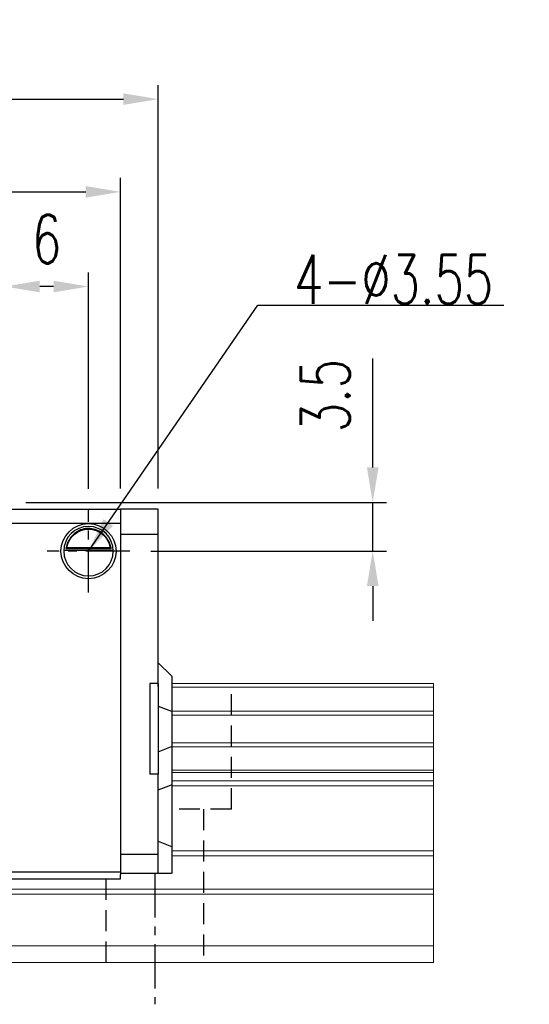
# Model space of a CAD drawing. Header units: millimetres. Extents: x 276 to 566, y 302 to 406.
# Tile 51 of 51: x 530 to 566, y 318 to 388. Entities that reach past the tile are written whole.
import ezdxf

# ---------------------------------------------------------------- set-up
doc = ezdxf.new("R2010")
doc.units = ezdxf.units.MM
doc.header["$PDSIZE"] = -1
doc.linetypes.add('CENTER', pattern=[10.16, 6.35, -1.27, 1.27, -1.27])
doc.linetypes.add('DASHED', pattern=[0.75, 0.5, -0.25])
for name, color, linetype in [('2', 7, 'Continuous'), ('CL', 1, 'CENTER'), ('DIM', 4, 'Continuous'), ('HID', 2, 'DASHED'), ('OUT', 3, 'Continuous')]:
    doc.layers.add(name, color=color, linetype=linetype)
doc.styles.add('DIM-7', font='SIMPLEX.shx', dxfattribs={"width": 0.7, "bigfont": 'chineset.shx'})
doc.dimstyles.new('CNS', dxfattribs={"dimtxt": 3.5, "dimasz": 2.5, "dimexe": 1, "dimexo": 1.5, "dimgap": 0.09, "dimtad": 0, "dimdsep": 46, "dimtxsty": 'DIM-7', "dimcen": 0.09, "dimclrd": 1, "dimclre": 1, "dimclrt": 4, "dimadec": 0, "dimazin": 0, "dimtfac": 1, "dimtix": 1, "dimtmove": 2, "dimatfit": 3, "dimfxl": 1, "dimtvp": 0.971429, "dimtolj": 1, "dimarcsym": 0})

# ---------------------------------------------------------------- blocks, each defined once
blk = doc.blocks.new('*D12')
at = {"layer": 'DEFPOINTS', "color": 0, "transparency": 16777216}
for p in [(528.857, 353.772), (537.832, 350.272), (555.245, 350.272)]:
    blk.add_point(p, dxfattribs=at)
at = {"layer": 'DIM', "color": 7, "lineweight": -2, "transparency": 16777216}
for p, q in [((555.245, 356.272), (555.245, 364.085)), ((530.357, 353.772), (556.245, 353.772)), ((555.245, 350.272), (555.245, 353.772)), ((539.332, 350.272), (556.245, 350.272)), ((555.245, 347.772), (555.245, 345.272))]:
    blk.add_line(p, q, dxfattribs=at)
at = {"layer": 'DIM', "color": 7, "transparency": 16777216}
for points in [[(554.829, 356.272), (555.662, 356.272), (555.245, 353.772)], [(554.829, 347.772), (555.662, 347.772), (555.245, 350.272)]]:
    blk.add_solid(points, dxfattribs=at)
at = {"layer": 'DIM', "color": 7, "transparency": 16777216, "insert": (551.845, 361.429), "char_height": 3.5, "attachment_point": 5, "rotation": 90, "style": 'DIM-7'}
blk.add_mtext('\\A1;3.5', dxfattribs=at)
blk = doc.blocks.new('*D13')
at = {"layer": 'DEFPOINTS', "color": 0, "transparency": 16777216}
for p in [(528.857, 369.249), (528.857, 353.772), (534.857, 353.247)]:
    blk.add_point(p, dxfattribs=at)
at = {"layer": 'DIM', "color": 7, "lineweight": -2, "transparency": 16777216}
for p, q in [((528.857, 355.272), (528.857, 370.249)), ((534.857, 354.747), (534.857, 370.249)), ((532.357, 369.249), (531.357, 369.249))]:
    blk.add_line(p, q, dxfattribs=at)
at = {"layer": 'DIM', "color": 7, "transparency": 16777216}
for points in [[(531.357, 369.666), (531.357, 368.832), (528.857, 369.249)], [(532.357, 369.666), (532.357, 368.832), (534.857, 369.249)]]:
    blk.add_solid(points, dxfattribs=at)
at = {"layer": 'DIM', "color": 7, "transparency": 16777216, "insert": (531.857, 372.649), "char_height": 3.5, "attachment_point": 5, "style": 'DIM-7'}
blk.add_mtext('\\A1;6', dxfattribs=at)
blk = doc.blocks.new('*D19')
at = {"layer": 'DEFPOINTS', "color": 0, "transparency": 16777216}
for p in [(537.157, 376.039), (461.557, 353.272), (537.157, 353.272)]:
    blk.add_point(p, dxfattribs=at)
at = {"layer": 'DIM', "color": 7, "lineweight": -2, "transparency": 16777216}
for p, q in [((461.557, 354.772), (461.557, 377.039)), ((537.157, 354.772), (537.157, 377.039)), ((464.057, 376.039), (534.657, 376.039))]:
    blk.add_line(p, q, dxfattribs=at)
at = {"layer": 'DIM', "color": 7, "transparency": 16777216}
for points in [[(464.057, 376.456), (464.057, 375.622), (461.557, 376.039)], [(534.657, 376.456), (534.657, 375.622), (537.157, 376.039)]]:
    blk.add_solid(points, dxfattribs=at)
at = {"layer": 'DIM', "color": 7, "transparency": 16777216, "insert": (499.357, 379.439), "char_height": 3.5, "attachment_point": 5, "style": 'DIM-7'}
blk.add_mtext('\\A1;75.6', dxfattribs=at)
blk = doc.blocks.new('*D112')
at = {"layer": 'DEFPOINTS', "color": 0, "transparency": 16777216}
for p in [(539.857, 382.691), (458.857, 353.272), (539.857, 353.272)]:
    blk.add_point(p, dxfattribs=at)
at = {"layer": 'DIM', "color": 7, "lineweight": -2, "transparency": 16777216}
for p, q in [((458.857, 354.772), (458.857, 383.691)), ((539.857, 354.772), (539.857, 383.691)), ((461.357, 382.691), (537.357, 382.691))]:
    blk.add_line(p, q, dxfattribs=at)
at = {"layer": 'DIM', "color": 7, "transparency": 16777216}
for points in [[(461.357, 383.107), (461.357, 382.274), (458.857, 382.691)], [(537.357, 383.107), (537.357, 382.274), (539.857, 382.691)]]:
    blk.add_solid(points, dxfattribs=at)
at = {"layer": 'DIM', "color": 7, "transparency": 16777216, "insert": (499.357, 386.091), "char_height": 3.5, "attachment_point": 5, "style": 'DIM-7'}
blk.add_mtext('\\A1;81', dxfattribs=at)

msp = doc.modelspace()

# ---------------------------------------------------------------- linework, layer by layer
at = {"layer": '2', "color": 0, "linetype": 'Continuous'}
for p, q in [((537.157, 353.272), (537.157, 327.072)), ((539.857, 353.272), (537.157, 353.272)), ((539.857, 340.571), (539.857, 353.272)), ((537.157, 351.498), (539.857, 351.498)), ((536.631, 350.322), (533.083, 350.322)), ((533.225, 350.455), (536.489, 350.455)), ((533.302, 350.522), (536.412, 350.522)), ((539.857, 342.272), (540.807, 341.322)), ((540.857, 341.272), (540.807, 341.322)), ((540.857, 338.768), (540.857, 341.272)), ((539.257, 340.772), (539.257, 334.272)), ((539.857, 340.772), (539.257, 340.772)), ((539.857, 340.772), (539.857, 334.272)), ((539.857, 339.162), (540.807, 338.788)), ((540.857, 338.768), (540.807, 338.788)), ((540.857, 336.276), (540.857, 338.768)), ((539.857, 335.882), (540.807, 336.256)), ((540.857, 336.276), (540.807, 336.256)), ((540.857, 333.541), (540.857, 336.276)), ((539.857, 334.272), (539.257, 334.272)), ((539.857, 327.172), (539.857, 334.272)), ((539.857, 333.147), (540.807, 333.521)), ((540.857, 333.541), (540.807, 333.521)), ((540.857, 329.062), (540.857, 333.541)), ((539.857, 329.476), (540.807, 329.083)), ((540.857, 329.062), (540.807, 329.083)), ((537.157, 328.547), (539.857, 328.547)), ((540.857, 327.172), (540.857, 329.062)), ((537.157, 327.172), (539.857, 327.172)), ((537.157, 326.772), (537.157, 327.072)), ((539.857, 327.172), (540.807, 327.172)), ((540.857, 327.172), (540.807, 327.172))]:
    msp.add_line(p, q, dxfattribs=at)
at = {"layer": '2', "color": 0, "linetype": 'Continuous', "extrusion": (0, 0, -1)}
for radius, start, end in [(1.975, 270, 90), (1.575, 9.1332, 90), (1.975, 90, 270), (1.575, 90, 170.8668)]:
    msp.add_arc((-534.857, 350.272), radius, start, end, dxfattribs=at)
at = {"layer": '2', "color": 0, "linetype": 'Continuous'}
for start, end in [(90, 270), (270, 90)]:
    msp.add_arc((534.857, 350.272), 1.775, start, end, dxfattribs=at)
for points, knots in [([(534.857, 351.903), (534.706, 351.903), (534.553, 351.879), (534.236, 351.783), (534.071, 351.699), (533.8, 351.501), (533.686, 351.39), (533.514, 351.171), (533.448, 351.064), (533.342, 350.85), (533.301, 350.74), (533.252, 350.574), (533.237, 350.511), (533.225, 350.455)], [0, 0, 0, 0, 0.183798, 0.183798, 0.410489, 0.410489, 0.600027, 0.600027, 0.749109, 0.749109, 0.899192, 0.899192, 1, 1, 1, 1]), ([(536.489, 350.455), (536.473, 350.531), (536.451, 350.621), (536.388, 350.81), (536.345, 350.912), (536.24, 351.108), (536.176, 351.204), (536.004, 351.415), (535.886, 351.526), (535.627, 351.706), (535.482, 351.779), (535.18, 351.876), (535.017, 351.903), (534.857, 351.903)], [0, 0, 0, 0, 0.137686, 0.137686, 0.275472, 0.275472, 0.412356, 0.412356, 0.606431, 0.606431, 0.804639, 0.804639, 1, 1, 1, 1])]:
    msp.add_open_spline(points, degree=3, knots=knots, dxfattribs=at)
for points in [[(533.302, 350.522), (533.277, 350.5), (533.251, 350.477), (533.225, 350.455)], [(536.489, 350.455), (536.463, 350.477), (536.438, 350.5), (536.412, 350.522)]]:
    msp.add_open_spline(points, degree=3, dxfattribs=at)
at = {"layer": 'CL', "color": 0, "ltscale": 0.5}
for p, q in [((534.857, 347.297), (534.857, 353.247)), ((537.832, 350.272), (531.882, 350.272)), ((539.604, 327.172), (539.604, 317.772))]:
    msp.add_line(p, q, dxfattribs=at)
at = {"layer": 'DIM', "color": 7}
for p, q in [((528.857, 353.272), (537.157, 353.272)), ((528.857, 352.272), (537.157, 352.272)), ((528.857, 327.272), (537.157, 327.272)), ((528.857, 326.772), (537.157, 326.772))]:
    msp.add_line(p, q, dxfattribs=at)
at = {"layer": 'HID', "color": 0, "ltscale": 3}
for p, q in [((545.104, 331.772), (545.104, 340.772)), ((545.104, 331.772), (540.857, 331.772)), ((543.104, 331.772), (543.104, 320.772)), ((536.104, 326.772), (536.104, 320.772))]:
    msp.add_line(p, q, dxfattribs=at)
at = {"layer": 'OUT', "color": 0, "linetype": 'Continuous', "lineweight": 15}
for p, q in [((559.604, 340.772), (540.857, 340.772)), ((559.604, 340.516), (540.857, 340.516)), ((559.604, 340.772), (559.604, 320.772)), ((559.604, 338.806), (540.857, 338.806)), ((559.604, 338.512), (540.857, 338.512)), ((559.604, 336.531), (540.857, 336.531)), ((559.604, 336.237), (540.857, 336.237)), ((559.604, 334.557), (540.857, 334.557)), ((559.604, 334.392), (540.857, 334.392)), ((559.604, 333.798), (540.857, 333.798)), ((559.604, 333.445), (540.857, 333.445)), ((559.604, 328.779), (540.857, 328.779)), ((559.604, 328.425), (540.857, 328.425)), ((559.604, 321.972), (440.027, 321.972)), ((559.604, 320.772), (399.604, 320.772))]:
    msp.add_line(p, q, dxfattribs=at)
at = {"layer": 'OUT', "color": 7, "linetype": 'Continuous', "lineweight": 15}
for p, q in [((559.604, 325.665), (441.149, 325.665)), ((559.604, 326.018), (441.204, 326.018))]:
    msp.add_line(p, q, dxfattribs=at)

# ---------------------------------------------------------------- texts
at = {"layer": 'DIM', "color": 0, "insert": (549.604, 368.012), "char_height": 3.5, "attachment_point": 7, "style": 'DIM-7'}
msp.add_mtext('\\A1;4-%%C3.55', dxfattribs=at)

# ---------------------------------------------------------------- dimensions: what is measured, and where the dimension line sits
at = {"layer": 'DIM', "color": 0}
dim = msp.add_linear_dim(base=(539.857, 382.691), p1=(458.857, 353.272), p2=(539.857, 353.272), angle=180, dimstyle='CNS', override={"dimclrd": 7, "dimclre": 7, "dimclrt": 7}, dxfattribs=at)
dim.commit()
dim.dimension.update_dxf_attribs({"geometry": '*D112', "text_midpoint": (499.357, 386.091)})
for base, p1, p2, picture, middle in [((537.157, 376.039), (461.557, 353.272), (537.157, 353.272), '*D19', (499.357, 379.439)), ((528.857, 369.249), (534.857, 353.247), (528.857, 353.772), '*D13', (531.857, 372.649))]:
    dim = msp.add_linear_dim(base=base, p1=p1, p2=p2, dimstyle='CNS', override={"dimclrd": 7, "dimclre": 7, "dimclrt": 7}, dxfattribs=at)
    dim.commit()
    dim.dimension.update_dxf_attribs({"geometry": picture, "text_midpoint": middle})
dim = msp.add_linear_dim(base=(555.245, 350.272), p1=(528.857, 353.772), p2=(537.832, 350.272), angle=90, dimstyle='CNS', override={"dimclrd": 7, "dimclre": 7, "dimclrt": 7, "dimtmove": 0}, dxfattribs=at)
dim.commit()
dim.dimension.update_dxf_attribs({"geometry": '*D12', "text_midpoint": (555.245, 361.429), "dimtype": 160})

# ---------------------------------------------------------------- leaders
at = {"layer": 'DIM', "color": 0, "annotation_type": 0, "has_hookline": 1, "hookline_direction": 0, "text_width": 15.05}
msp.add_leader([(534.857, 350.272), (547.014, 367.922), (549.514, 367.922)], dimstyle='CNS', override={"dimgap": 0.09, "dimtad": 1, "dimclrd": 7, "dimclre": 4}, dxfattribs=at)

doc.saveas('drawing.dxf')
